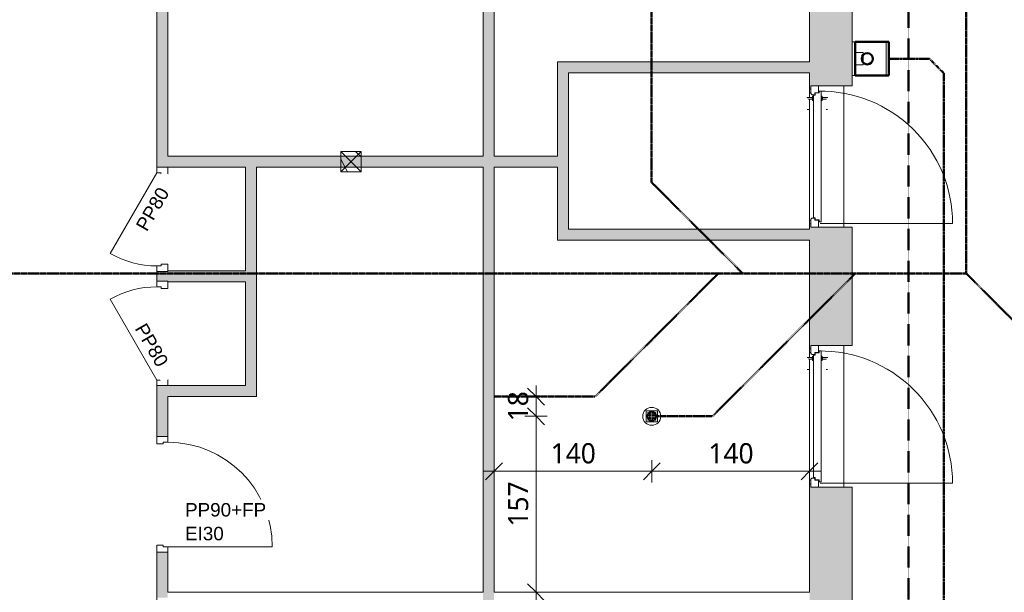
# Model space of a CAD drawing. Header units: millimetres. Extents: x -15787 to 43305, y -34460 to 16025.
# Tile 9 of 44: x 6049 to 14816, y -28595 to -23495. Entities that reach past the tile are written whole.
import ezdxf

# ---------------------------------------------------------------- set-up
doc = ezdxf.new("R2010")
doc.units = ezdxf.units.MM
for name, pattern in [('Caché', [3, 2, -1]), ('Center 1_4_', [13.49375, 6.35, -2.38125, 2.38125, -2.38125]), ('Centre', [12.5, 2.5, -1.875, 6.25, -1.875])]:
    doc.linetypes.add(name, pattern=pattern)
for name, color, linetype, lineweight in [('A-ANNO-DIMS', 211, 'Continuous', 9), ('A-ANNO-DIMS-100', 211, 'Continuous', 9), ('A-ANNO-NOTE', 131, 'Continuous', 9), ('A-COLS', 52, 'Continuous', 9), ('A-DETL', 90, 'Continuous', 50), ('A-DETL-GENF', 92, 'Continuous', 9), ('A-DOOR', 31, 'Continuous', 13), ('A-DOOR-FRAM', 31, 'Continuous', 13), ('A-GENM-HDLN', 13, 'Continuous', 9), ('A-WALL', 113, 'Continuous', 9), ('A-WALL-PATT', 111, 'Continuous', 9), ('I-WALL', 2, 'Continuous', 9), ('P-SANR-FIXT', 6, 'Continuous', 9)]:
    doc.layers.add(name, color=color, linetype=linetype, lineweight=lineweight)
doc.styles.add('Arial', font='arial.ttf', dxfattribs={"height": 120})
doc.styles.add('Trebuchet MS', font='trebuc.ttf', dxfattribs={"height": 180})
doc.dimstyles.new('Cotes100e_Intérieur', dxfattribs={"dimscale": 304.8, "dimtxt": 185.571163, "dimasz": 0.492126, "dimexe": 0.328084, "dimexo": 0.0625, "dimgap": 0.065617, "dimtad": 1, "dimdec": 0, "dimlfac": 0.1, "dimzin": 0, "dimdsep": 46, "dimtxsty": 'Trebuchet MS', "dimblk1": 'OBLIQUE', "dimblk2": 'OBLIQUE', "dimsah": 1, "dimcen": 0.09, "dimdle": 0.328084, "dimazin": 0, "dimtfac": 1, "dimtdec": 4, "dimtix": 1, "dimtmove": 0, "dimatfit": 3, "dimfxl": 0.328084, "dimfxlon": 1, "dimtvp": 1, "dimtolj": 1, "dimtzin": 0, "dimarcsym": 2})

# ---------------------------------------------------------------- blocks, each defined once
blk = doc.blocks.new('PINT_ plein-vitré - P90 plein-8388952-RDC_Réseaux')
at = {"layer": 'A-DOOR', "color": 23}
blk.add_line((-465, -979), (-465, -49), dxfattribs=at)
blk.add_arc((-465, -49), 930, 270, 0, dxfattribs=at)
at = {"layer": 'A-DOOR-FRAM', "color": 23}
for p, q in [((-450, 49), (-515, 49)), ((-515, 49), (-515, -49)), ((-450, -9), (-450, 49)), ((515, 49), (450, 49)), ((450, 49), (450, -9)), ((515, -49), (515, 49)), ((-515, -49), (-465, -49)), ((-465, -49), (-465, -9)), ((-465, -9), (-450, -9)), ((450, -9), (465, -9)), ((465, -9), (465, -49)), ((465, -49), (515, -49))]:
    blk.add_line(p, q, dxfattribs=at)
blk = doc.blocks.new('Poteau Bois - 180x180-8483302-RDC_Réseaux')
at = {"layer": 'A-COLS', "color": 30}
for p, q in [((90, 90), (-90, -90)), ((-90, 90), (90, -90))]:
    blk.add_line(p, q, dxfattribs=at)
blk = doc.blocks.new('PINT_ plein-vitré - P80 plein-7767722-RDC_Réseaux')
at = {"layer": 'A-DOOR', "color": 23}
blk.add_line((303.8, -464), (-415, -49), dxfattribs=at)
blk.add_arc((-415, -49), 830, 330, 0, dxfattribs=at)
at = {"layer": 'A-DOOR-FRAM', "color": 23}
for p, q in [((-400, 49), (-465, 49)), ((-465, 49), (-465, -49)), ((-400, -9), (-400, 49)), ((465, 49), (400, 49)), ((400, 49), (400, -9)), ((465, -49), (465, 49)), ((-465, -49), (-415, -49)), ((-415, -49), (-415, -9)), ((-415, -9), (-400, -9)), ((400, -9), (415, -9)), ((415, -9), (415, -49)), ((415, -49), (465, -49))]:
    blk.add_line(p, q, dxfattribs=at)
blk = doc.blocks.new('PINT_ plein-vitré - P80 plein-7767723-RDC_Réseaux')
at = {"layer": 'A-DOOR', "color": 23}
blk.add_line((303.8, 464), (-415, 49), dxfattribs=at)
blk.add_arc((-415, 49), 830, 0, 30, dxfattribs=at)
at = {"layer": 'A-DOOR-FRAM', "color": 23}
for p, q in [((-465, 49), (-415, 49)), ((-465, -49), (-465, 49)), ((-415, 49), (-415, 9)), ((-415, 9), (-400, 9)), ((-400, 9), (-400, -49)), ((400, -49), (400, 9)), ((400, 9), (415, 9)), ((415, 49), (465, 49)), ((415, 9), (415, 49)), ((465, 49), (465, -49)), ((-400, -49), (-465, -49)), ((465, -49), (400, -49))]:
    blk.add_line(p, q, dxfattribs=at)
blk = doc.blocks.new('Porte d_entrée simple - Panneau plein - 90cm x 205cm-8513347-RDC_Réseaux')
at = {"layer": 'A-DETL-GENF', "color": 30}
blk.add_line((-596.5, 95.5), (-596.5, -1083.1), dxfattribs=at)
blk.add_arc((-596.5, 95.5), 1178.6, 270, 0.68061, dxfattribs=at)
at = {"layer": 'A-DOOR', "color": 30, "lineweight": 9}
for p, q in [((-568, 185), (-568, 181.7)), ((-568, 177.5), (-568, 181.7)), ((417, 211.2), (417, 209.2)), ((417, 209.2), (417, 199.8)), ((417, 199.8), (417, 197.8)), ((510.3, 165.5), (510.3, 197.8)), ((523.7, 211.2), (523.7, 166.1)), ((568, 181.7), (568, 185)), ((568, 181.7), (568, 177.5)), ((-568, 111.3), (-568, 109.5)), ((-546, 147.2), (-550, 147.2)), ((497, 154.5), (497, 163)), ((497.6, 163), (497, 163)), ((502, 163), (497, 163)), ((502, 163), (532, 163)), ((506.5, 163), (510.3, 166.9)), ((510.3, 166.9), (506.5, 163)), ((512.3, 166.9), (517, 166.9)), ((513.6, 163.5), (513.1, 163.5)), ((520.9, 163.5), (513.1, 163.5)), ((517, 166.9), (521.7, 166.9)), ((520.9, 163.5), (520.4, 163.5)), ((523.7, 166.9), (526.5, 163)), ((537, 163), (532, 163)), ((537, 163), (536.3, 163)), ((537, 163), (537, 154.5)), ((550, 147.2), (546, 147.2)), ((568, 109.5), (568, 111.3)), ((417, 43.2), (417, 41.2)), ((417, 41.2), (417, 31.8)), ((417, 31.8), (417, 29.8)), ((497, 78), (497, 86.5)), ((497, 78), (502, 78)), ((497, 78), (497.6, 78)), ((532, 78), (502, 78)), ((510.3, 74.1), (506.5, 78)), ((506.5, 78), (510.3, 74.1)), ((510.3, 43.2), (510.3, 75.2)), ((517, 74.1), (512.3, 74.1)), ((513.1, 77.5), (513.6, 77.5)), ((513.1, 77.5), (520.9, 77.5)), ((521.7, 74.1), (517, 74.1)), ((520.4, 77.5), (520.9, 77.5)), ((526.5, 78), (523.7, 74.1)), ((523.7, 74.9), (523.7, 29.8)), ((532, 78), (537, 78)), ((536.3, 78), (537, 78)), ((537, 86.5), (537, 78))]:
    blk.add_line(p, q, dxfattribs=at)
at = {"layer": 'A-DOOR', "color": 23}
for p, q in [((-582, 101.5), (-582, 89.5)), ((-565.1, 104.5), (-579, 104.5)), ((-565.1, 136.5), (-565.1, 104.5)), ((-546, 139.5), (-562.1, 139.5)), ((546, 154.5), (-546, 154.5)), ((-546, 154.5), (-546, 139.5)), ((546, 139.5), (546, 154.5)), ((562.1, 139.5), (546, 139.5)), ((565.1, 104.5), (565.1, 136.5)), ((579, 104.5), (565.1, 104.5)), ((582, 89.5), (582, 101.5)), ((-579, 86.5), (579, 86.5))]:
    blk.add_line(p, q, dxfattribs=at)
for centre, start, end in [((-579, 101.5), 90, 180), ((-579, 89.5), 180, 270), ((-562.1, 136.5), 90, 180), ((-562.1, 136.5), 105, 165), ((562.1, 136.5), 0, 90), ((562.1, 136.5), 15, 75), ((579, 101.5), 0, 90), ((579, 89.5), 270, 0)]:
    blk.add_arc(centre, 3, start, end, dxfattribs=at)
at = {"layer": 'A-DOOR', "color": 30, "lineweight": 9}
for points, knots in [([(512.3, 199.8), (512.1, 199.6), (511.8, 199.3), (511.5, 199), (511.3, 198.8), (511.2, 198.7), (511, 198.5), (510.9, 198.4), (510.7, 198.2), (510.5, 198), (510.4, 197.9), (510.3, 197.8), (510.3, 197.8), (510.3, 197.8)], [0, 0, 0, 0, 0.166667, 0.25, 0.333333, 0.375, 0.416667, 0.5, 0.583333, 0.666667, 0.75, 0.833333, 1, 1, 1, 1]), ([(523.7, 211.2), (523.7, 211.2), (523.6, 211.1), (523.5, 211), (523.4, 210.9), (523.3, 210.8), (523.1, 210.6), (522.9, 210.4), (522.7, 210.2), (522.5, 210), (522.4, 209.9), (522.1, 209.6), (521.8, 209.3), (521.7, 209.2)], [0, 0, 0, 0, 0.166667, 0.25, 0.333333, 0.416667, 0.5, 0.583333, 0.666667, 0.708333, 0.75, 0.833333, 1, 1, 1, 1]), ([(510.3, 43.2), (510.3, 43.2), (510.3, 43.2), (510.4, 43.1), (510.5, 43), (510.7, 42.8), (510.9, 42.6), (511, 42.5), (511.2, 42.3), (511.4, 42.1), (511.5, 42), (511.8, 41.7), (512.1, 41.4), (512.3, 41.2)], [0, 0, 0, 0, 0.166667, 0.25, 0.333333, 0.416667, 0.5, 0.583333, 0.666667, 0.708333, 0.75, 0.833333, 1, 1, 1, 1]), ([(521.7, 31.8), (521.8, 31.7), (522.1, 31.4), (522.4, 31.1), (522.6, 30.9), (522.8, 30.7), (522.9, 30.6), (523.1, 30.4), (523.3, 30.2), (523.4, 30.1), (523.5, 30), (523.6, 29.9), (523.7, 29.8), (523.7, 29.8)], [0, 0, 0, 0, 0.166667, 0.25, 0.333333, 0.375, 0.416667, 0.5, 0.583333, 0.666667, 0.75, 0.833333, 1, 1, 1, 1])]:
    blk.add_open_spline(points, degree=3, knots=knots, dxfattribs=at)
at = {"layer": 'A-DOOR', "color": 23}
for points, knots in [([(-579.6, 104.4), (-579.8, 104.4), (-580.1, 104.3), (-580.4, 104.2), (-580.5, 104.1), (-580.7, 104), (-580.8, 103.9), (-580.9, 103.8), (-581.1, 103.7), (-581.2, 103.6), (-581.3, 103.4), (-581.4, 103.3), (-581.5, 103.2), (-581.6, 103), (-581.7, 102.8), (-581.8, 102.7), (-581.8, 102.5), (-581.9, 102.4), (-581.9, 102.3)], [0.1428571, 0.1428571, 0.1428571, 0.1428571, 0.2857143, 0.3571429, 0.3928571, 0.4285714, 0.4642857, 0.5, 0.5357143, 0.5714286, 0.6071429, 0.6428571, 0.6785714, 0.7142857, 0.75, 0.7857143, 0.8214286, 0.8571429, 0.8571429, 0.8571429, 0.8571429]), ([(-581.9, 88.7), (-581.9, 88.6), (-581.8, 88.5), (-581.8, 88.3), (-581.7, 88.2), (-581.6, 88), (-581.5, 87.8), (-581.4, 87.7), (-581.3, 87.6), (-581.2, 87.4), (-581.1, 87.3), (-580.9, 87.2), (-580.7, 87), (-580.5, 86.9), (-580.4, 86.8), (-580.1, 86.7), (-579.8, 86.6), (-579.6, 86.6)], [0.1428571, 0.1428571, 0.1428571, 0.1428571, 0.1785714, 0.2142857, 0.25, 0.2857143, 0.3214286, 0.3571429, 0.3928571, 0.4285714, 0.4642857, 0.5, 0.5714286, 0.6071429, 0.6428571, 0.7142857, 0.8571429, 0.8571429, 0.8571429, 0.8571429]), ([(581.9, 102.3), (581.9, 102.4), (581.8, 102.5), (581.8, 102.7), (581.7, 102.8), (581.6, 103), (581.5, 103.2), (581.4, 103.3), (581.3, 103.4), (581.2, 103.6), (581.1, 103.7), (580.9, 103.8), (580.7, 104), (580.5, 104.1), (580.4, 104.2), (580.1, 104.3), (579.8, 104.4), (579.6, 104.4)], [0.1428571, 0.1428571, 0.1428571, 0.1428571, 0.1785714, 0.2142857, 0.25, 0.2857143, 0.3214286, 0.3571429, 0.3928571, 0.4285714, 0.4642857, 0.5, 0.5714286, 0.6071429, 0.6428571, 0.7142857, 0.8571429, 0.8571429, 0.8571429, 0.8571429]), ([(579.6, 86.6), (579.8, 86.6), (580.1, 86.7), (580.4, 86.8), (580.5, 86.9), (580.7, 87), (580.8, 87.1), (580.9, 87.2), (581.1, 87.3), (581.2, 87.4), (581.3, 87.6), (581.4, 87.7), (581.5, 87.8), (581.6, 88), (581.7, 88.2), (581.8, 88.3), (581.8, 88.5), (581.9, 88.6), (581.9, 88.7)], [0.1428571, 0.1428571, 0.1428571, 0.1428571, 0.2857143, 0.3571429, 0.3928571, 0.4285714, 0.4642857, 0.5, 0.5357143, 0.5714286, 0.6071429, 0.6428571, 0.6785714, 0.7142857, 0.75, 0.7857143, 0.8214286, 0.8571429, 0.8571429, 0.8571429, 0.8571429])]:
    blk.add_open_spline(points, degree=3, knots=knots, dxfattribs=at)
at = {"layer": 'A-DOOR-FRAM', "color": 23}
for p, q in [((-561, 177.5), (-627.5, 177.5)), ((627.5, 177.5), (561, 177.5)), ((-630, 175), (-630, 112)), ((-627.5, 109.5), (-570.5, 109.5)), ((-568, 112), (-568, 144.5)), ((-568, 144.5), (-552.5, 144.5)), ((-550, 147), (-550, 166.5)), ((550, 166.5), (550, 147)), ((552.5, 144.5), (568, 144.5)), ((568, 144.5), (568, 112)), ((570.5, 109.5), (627.5, 109.5)), ((630, 112), (630, 175))]:
    blk.add_line(p, q, dxfattribs=at)
for centre, radius, start, end in [((-627.5, 175), 2.5, 90, 180), ((-627.5, 175), 2.5, 105, 165), ((-561, 166.5), 11, 360, 90), ((561, 166.5), 11, 90, 180), ((627.5, 175), 2.5, 0, 90), ((627.5, 175), 2.5, 15, 75), ((-627.5, 112), 2.5, 180, 270), ((-627.5, 112), 2.5, 195, 255), ((-570.5, 112), 2.5, 270, 360), ((-570.5, 112), 2.5, 285, 345), ((-552.5, 147), 2.5, 270, 360), ((552.5, 147), 2.5, 180, 270), ((570.5, 112), 2.5, 180, 270), ((570.5, 112), 2.5, 195, 255), ((627.5, 112), 2.5, 270, 360), ((627.5, 112), 2.5, 285, 345)]:
    blk.add_arc(centre, radius, start, end, dxfattribs=at)
blk = doc.blocks.new('Descente EP droite _ Boite à Eau _hôte mur_ - Descente Rectangle 70x110mm _ Boite à eau - 300x300x300-8024844-RDC_Réseaux')
at = {"layer": 'A-DETL-GENF', "color": 30}
for p, q in [((70, 216.5), (70, 286.5)), ((70, 286.5), (180, 286.5)), ((180, 286.5), (180, 216.5)), ((180, 216.5), (70, 216.5))]:
    blk.add_line(p, q, dxfattribs=at)
at = {"layer": 'A-GENM-HDLN', "color": 30}
for p, q in [((-25, 190.5), (-25, 490.5)), ((-25, 490.5), (275, 490.5)), ((275, 490.5), (275, 190.5)), ((275, 190.5), (-25, 190.5))]:
    blk.add_line(p, q, dxfattribs=at)
blk = doc.blocks.new('SIPHON DE SOL douche 100x100 - évacution DN40-8317445-RDC_Réseaux')
at = {"layer": 'P-SANR-FIXT', "color": 30}
for p, q in [((50, 50), (-50, 50)), ((-50, 50), (-50, -50)), ((50, -50), (50, 50)), ((-50, -50), (50, -50))]:
    blk.add_line(p, q, dxfattribs=at)
for centre in [(-44.8, 8.5), (-33.3, 8.5), (-32.5, 30.2), (-32.5, 20.2), (-21, 30.2), (-20.8, 20.2), (-20.5, 8.5), (-8.7, 20.2), (-8.7, 8.5), (-8.5, 42.1), (-8.5, 30.2), (8.5, 42.1), (8.5, 30.2), (8.7, 20.2), (8.7, 8.5), (20.5, 8.5), (20.8, 20.2), (21, 30.2), (32.5, 30.2), (32.5, 20.2), (33.3, 8.5), (44.8, 8.5), (-44.8, -6.5), (-32.8, -6.5), (-32.5, -18.7), (-32.5, -31), (-22.5, -31), (-21, -18.7), (-20.5, -6.5), (-8.5, -6.5), (-8.5, -18.7), (-7.5, -31), (-7.5, -43), (7.5, -31), (7.5, -43), (8.5, -6.5), (8.5, -18.7), (20.5, -6.5), (21, -18.7), (22.5, -31), (32.5, -18.7), (32.5, -31), (32.8, -6.5), (44.8, -6.5)]:
    blk.add_circle(centre, 3, dxfattribs=at)
for radius, start, end in [(80, 360, 180), (80, 180, 360), (42, 0, 180), (42, 360, 180), (42, 180, 0), (42, 180, 360), (41, 0, 180), (41, 180, 0)]:
    blk.add_arc((0, 0), radius, start, end, dxfattribs=at)
blk = doc.blocks.new('DIMBLOCK30-RDC_Réseaux')
at = {"layer": 'A-ANNO-DIMS-100'}
for p, q in [((10646.5, -26852.2), (10571.5, -26777.2)), ((10646.5, -26752.2), (10646.5, -27027.5)), ((10646.5, -26852.2), (10546.5, -26852.2)), ((10646.5, -26852.2), (10721.5, -26927.2)), ((10646.5, -26852.2), (10746.5, -26852.2)), ((10646.5, -27027.5), (10571.5, -26952.5)), ((10646.5, -27027.5), (10546.5, -27027.5)), ((10646.5, -27027.5), (10721.5, -27102.5)), ((10646.5, -27027.5), (10746.5, -27027.5))]:
    blk.add_line(p, q, dxfattribs=at)
at = {"layer": 'A-ANNO-DIMS-100', "color": 0, "insert": (10396.1, -27071.9), "char_height": 180, "width": 317.044, "attachment_point": 1, "rotation": 90, "line_spacing_factor": 1.048425, "style": 'Trebuchet MS'}
blk.add_mtext('18', dxfattribs=at)
blk = doc.blocks.new('_Oblique')
at = {"color": 0, "linetype": 'ByBlock', "lineweight": -2}
blk.add_line((-0.5, -0.5), (0.5, 0.5), dxfattribs=at)
blk = doc.blocks.new('DIMBLOCK31-RDC_Réseaux')
at = {"layer": 'A-ANNO-DIMS-100'}
for p, q in [((10646.5, -27027.5), (10571.5, -26952.5)), ((10646.5, -27027.5), (10546.5, -27027.5)), ((10646.5, -27027.5), (10646.5, -28694.8)), ((10646.5, -27027.5), (10721.5, -27102.5)), ((10646.5, -27027.5), (10746.5, -27027.5)), ((10646.5, -28594.8), (10571.5, -28519.8)), ((10646.5, -28594.8), (10546.5, -28594.8)), ((10646.5, -28594.8), (10721.5, -28669.8)), ((10646.5, -28594.8), (10746.5, -28594.8))]:
    blk.add_line(p, q, dxfattribs=at)
at = {"layer": 'A-ANNO-DIMS-100', "color": 0, "insert": (10396.1, -28009.3), "char_height": 180, "width": 475.565, "attachment_point": 1, "rotation": 90, "line_spacing_factor": 1.048425, "style": 'Trebuchet MS'}
blk.add_mtext('157', dxfattribs=at)
blk = doc.blocks.new('DIMBLOCK34-RDC_Réseaux')
at = {"layer": 'A-ANNO-DIMS-100'}
for p, q in [((10272.2, -27517), (10272.2, -27417)), ((11677, -27517), (11677, -27417)), ((10172.2, -27517), (11677, -27517)), ((10272.2, -27517), (10197.2, -27592)), ((10272.2, -27517), (10347.2, -27442)), ((10272.2, -27517), (10272.2, -27617)), ((11677, -27517), (11602, -27592)), ((11677, -27517), (11752, -27442)), ((11677, -27517), (11677, -27617))]:
    blk.add_line(p, q, dxfattribs=at)
at = {"layer": 'A-ANNO-DIMS-100', "color": 0, "insert": (10776.4, -27266.7), "char_height": 180, "width": 475.565, "attachment_point": 1, "line_spacing_factor": 1.048425, "style": 'Trebuchet MS'}
blk.add_mtext('140', dxfattribs=at)
blk = doc.blocks.new('DIMBLOCK35-RDC_Réseaux')
at = {"layer": 'A-ANNO-DIMS-100'}
for p, q in [((11677, -27517), (11677, -27417)), ((13081.7, -27517), (13081.7, -27417)), ((11677, -27517), (11602, -27592)), ((11677, -27517), (11752, -27442)), ((11677, -27517), (13181.7, -27517)), ((11677, -27517), (11677, -27617)), ((13081.7, -27517), (13006.7, -27592)), ((13081.7, -27517), (13156.7, -27442)), ((13081.7, -27517), (13081.7, -27617))]:
    blk.add_line(p, q, dxfattribs=at)
at = {"layer": 'A-ANNO-DIMS-100', "color": 0, "insert": (12181.2, -27266.7), "char_height": 180, "width": 475.565, "attachment_point": 1, "line_spacing_factor": 1.048425, "style": 'Trebuchet MS'}
blk.add_mtext('140', dxfattribs=at)

msp = doc.modelspace()

# ---------------------------------------------------------------- hatches: boundary and pattern name
at = {"layer": 'A-COLS'}
h = msp.add_hatch(dxfattribs=at)
h.set_pattern_fill('FP_1', color=30, style=0, pattern_type=2)
h.set_pattern_definition([(108.435, (108.29, 0), (-416.50086, 832.99954), [158.051, -1159.038]), (139.399, (58.31, 149.94), (-2499.010644, 2082.48679), [76.799, -3763.143]), (136.848, (416.5, 199.92), (-6247.540257, 5830.957739), [182.691, -8951.868]), (109.983, (283.22, 324.87), (-1249.49393, 3332.002656), [97.5, -4777.508]), (90, (249.9, 0), (-416.5, 416.5), [83.3, -333.2]), (118.443, (249.9, 83.3), (2915.507139, -5414.4963), [227.365, -11140.87]), (84.289, (141.61, 283.22), (-416.5263, -3748.496867), [83.716, -4102.058]), (129.806, (149.94, 366.52), (1666.01521, -2082.48651), [65.059, -3187.91])])
h.paths.add_polyline_path([(8909.1, -24849.2), (9089.1, -24849.2), (9089.1, -24669.2), (8909.1, -24669.2)])
at = {"layer": 'A-WALL-PATT'}
h = msp.add_hatch(color=30, dxfattribs=at)
h.paths.add_polyline_path([(13462.7, -32808.6), (13462.7, -29984.4), (13349.7, -29984.4), (13348.7, -29984.4), (13081.7, -29984.4), (13081.7, -32808.6)])
h.paths.add_polyline_path([(13409.4, -28984.4), (13462.7, -28984.4), (13462.7, -27657.5), (13094.7, -27657.5), (13094.7, -27627.5), (13081.7, -27627.5), (13081.7, -28984.4), (13348.7, -28984.4), (13349.7, -28984.4)])
h.paths.add_polyline_path([(13081.7, -26427.5), (13094.7, -26427.5), (13094.7, -26397.5), (13462.7, -26397.5), (13462.7, -25343.2), (13094.7, -25343.2), (13094.7, -25313.2), (13081.7, -25313.2), (13081.7, -26397.5)])
h.paths.add_polyline_path([(13094.7, -24113.2), (13094.7, -24083.2), (13462.7, -24083.2), (13462.7, -22343), (13094.7, -22343), (13094.7, -22313), (13081.7, -22313), (13081.7, -24113.2)])
h.paths.add_polyline_path([(13081.7, -20913), (13094.7, -20913), (13094.7, -20883), (13462.7, -20883), (13462.7, -20507.6), (13081.7, -20507.6), (13081.7, -20883)])
h = msp.add_hatch(color=30, dxfattribs=at)
h.paths.add_polyline_path([(7269.7, -24759.2), (7367.7, -24759.2), (7367.7, -21819.1), (7269.7, -21819.1), (7269.7, -24710.2)])
h.paths.add_polyline_path([(7367.7, -20789.1), (7367.7, -20742.6), (7269.7, -20742.6), (7269.7, -20789.1)])
for points in [[(10174.2, -28692.8), (10272.2, -28692.8), (10272.2, -20742.6), (10174.2, -20742.6), (10174.2, -28594.8)], [(10934.7, -25460.2), (10934.7, -23870.2), (10836.7, -23870.2), (10836.7, -25460.2)], [(13081.7, -23968.2), (13081.7, -23870.2), (10934.7, -23870.2), (10934.7, -23968.2), (12938.5, -23968.2)], [(8156.8, -26852.2), (8156.8, -24808.2), (8058.8, -24808.2), (8058.8, -26852.2)], [(13081.7, -25460.2), (13081.7, -25362.2), (10934.7, -25362.2), (10934.7, -25460.2), (12467.6, -25460.2)], [(8058.8, -25830.2), (8058.8, -25732.2), (7367.7, -25732.2), (7367.7, -25830.2)], [(7367.7, -26754.2), (7367.7, -26852.2), (8058.8, -26852.2), (8058.8, -26754.2)]]:
    msp.add_hatch(color=30, dxfattribs=at).paths.add_polyline_path(points)
h = msp.add_hatch(color=30, dxfattribs=at)
h.paths.add_polyline_path([(10584, -24808.2), (10836.7, -24808.2), (10836.7, -24710.2), (10272.2, -24710.2), (10272.2, -24808.2)])
h.paths.add_polyline_path([(10174.2, -24808.2), (10174.2, -24710.2), (7367.7, -24710.2), (7367.7, -24808.2), (8156.8, -24808.2)])
h = msp.add_hatch(color=30, dxfattribs=at)
h.paths.add_polyline_path([(7269.7, -28643.8), (7367.7, -28643.8), (7367.7, -28238.5), (7269.7, -28238.5), (7269.7, -28594.8)])
h.paths.add_polyline_path([(7367.7, -27208.5), (7367.7, -26754.2), (7269.7, -26754.2), (7269.7, -27208.5)])
h.paths.add_polyline_path([(7269.7, -25824.2), (7367.7, -25824.2), (7367.7, -25738.2), (7269.7, -25738.2)])
h.paths.add_polyline_path([(7269.7, -24808.2), (7367.7, -24808.2), (7367.7, -24759.2), (7269.7, -24759.2)])

# ---------------------------------------------------------------- linework, layer by layer
at = {"layer": 'A-COLS', "color": 30}
for p, q in [((9089.1, -24669.2), (8909.1, -24669.2)), ((8909.1, -24669.2), (8909.1, -24849.2)), ((9089.1, -24849.2), (9089.1, -24669.2)), ((8909.1, -24849.2), (9089.1, -24849.2))]:
    msp.add_line(p, q, dxfattribs=at)
at = {"layer": 'A-DETL', "linetype": 'Caché'}
msp.add_line((13962.7, -16810.3), (13962.7, -33689.6), dxfattribs=at)
at = {"layer": 'A-DETL', "linetype": 'Centre'}
for p, q in [((14476.8, -25755.1), (14476.8, -18918.9)), ((11675.5, -22283.9), (11675.5, -24943.9)), ((11675.5, -24943.9), (12486.7, -25755.1)), ((826.8, -25755.1), (14476.8, -25755.1)), ((11172.2, -26852.2), (12269.3, -25755.1)), ((12216.5, -27027.5), (13488.8, -25755.1)), ((14476.8, -25755.1), (17721.7, -29000.1)), ((10272.2, -26852.2), (11172.2, -26852.2)), ((11716.5, -27027.5), (12216.5, -27027.5))]:
    msp.add_line(p, q, dxfattribs=at)
at = {"layer": 'A-DETL'}
for p, q in [((13488.7, -23693.2), (13788.7, -23693.2)), ((13488.7, -23993.2), (13488.7, -23693.2)), ((13788.7, -23693.2), (13788.7, -23993.2)), ((13788.7, -23993.2), (13488.7, -23993.2))]:
    msp.add_line(p, q, dxfattribs=at)
at = {"layer": 'A-DETL', "linetype": 'Center 1_4_'}
for p, q in [((13788.7, -23843.2), (14148.7, -23843.2)), ((14148.7, -23843.2), (14276.8, -23971.2)), ((14276.8, -23971.2), (14276.8, -33679.9))]:
    msp.add_line(p, q, dxfattribs=at)
at = {"layer": 'A-DETL'}
msp.add_circle((13595.9, -23843.2), 50, dxfattribs=at)
at = {"layer": 'A-WALL', "color": 23, "lineweight": 13}
for p, q in [((13081.7, -22313), (13081.7, -23870.2)), ((13462.7, -24083.2), (13462.7, -22343)), ((13081.7, -23968.2), (13081.7, -24113.2)), ((13094.7, -24113.2), (13094.7, -24083.2)), ((13094.7, -24083.2), (13462.7, -24083.2)), ((13081.7, -24113.2), (13094.7, -24113.2)), ((13081.7, -25313.2), (13081.7, -25362.2)), ((13094.7, -25313.2), (13081.7, -25313.2)), ((13094.7, -25343.2), (13094.7, -25313.2)), ((13462.7, -25343.2), (13094.7, -25343.2)), ((13462.7, -26397.5), (13462.7, -25343.2)), ((13081.7, -25460.2), (13081.7, -26427.5)), ((13081.7, -26427.5), (13094.7, -26427.5)), ((13094.7, -26427.5), (13094.7, -26397.5)), ((13094.7, -26397.5), (13462.7, -26397.5)), ((13081.7, -27627.5), (13081.7, -28594.8)), ((13094.7, -27627.5), (13081.7, -27627.5)), ((13094.7, -27657.5), (13094.7, -27627.5)), ((13462.7, -27657.5), (13094.7, -27657.5)), ((13462.7, -28984.4), (13462.7, -27657.5))]:
    msp.add_line(p, q, dxfattribs=at)
at = {"layer": 'A-WALL', "color": 30}
for p, q in [((13387.2, -24083.2), (13387.2, -25343.2)), ((13081.7, -24190.1), (13081.7, -24113.2)), ((13081.7, -25313.2), (13081.7, -24202.6)), ((13081.7, -26504.4), (13081.7, -26427.5)), ((13387.2, -26397.5), (13387.2, -27657.5)), ((13081.7, -27627.5), (13081.7, -26516.9))]:
    msp.add_line(p, q, dxfattribs=at)
at = {"layer": 'I-WALL', "color": 23, "lineweight": 13}
for p, q in [((10174.2, -20742.6), (10174.2, -24710.2)), ((10272.2, -24710.2), (10272.2, -20742.6)), ((7269.7, -21819.1), (7269.7, -24808.2)), ((7367.7, -24710.2), (7367.7, -21819.1)), ((13081.7, -23870.2), (10836.7, -23870.2)), ((10836.7, -23870.2), (10836.7, -24710.2)), ((10934.7, -23968.2), (13081.7, -23968.2)), ((10934.7, -25362.2), (10934.7, -23968.2)), ((10174.2, -24710.2), (7367.7, -24710.2)), ((10836.7, -24710.2), (10272.2, -24710.2)), ((7269.7, -24808.2), (8058.8, -24808.2)), ((8058.8, -24808.2), (8058.8, -25732.2)), ((8156.8, -26852.2), (8156.8, -24808.2)), ((8156.8, -24808.2), (10174.2, -24808.2)), ((10174.2, -24808.2), (10174.2, -28594.8)), ((10272.2, -28594.8), (10272.2, -24808.2)), ((10272.2, -24808.2), (10836.7, -24808.2)), ((10836.7, -24808.2), (10836.7, -25460.2)), ((13081.7, -25362.2), (10934.7, -25362.2)), ((10836.7, -25460.2), (13081.7, -25460.2)), ((7269.7, -25738.2), (7269.7, -25824.2)), ((7367.7, -25738.2), (7269.7, -25738.2)), ((8058.8, -25732.2), (7367.7, -25732.2)), ((7367.7, -25732.2), (7367.7, -25738.2)), ((7269.7, -25824.2), (7367.7, -25824.2)), ((7367.7, -25824.2), (7367.7, -25830.2)), ((7367.7, -25830.2), (8058.8, -25830.2)), ((8058.8, -25830.2), (8058.8, -26754.2)), ((8058.8, -26754.2), (7269.7, -26754.2)), ((7269.7, -26754.2), (7269.7, -27208.5)), ((7367.7, -26852.2), (8156.8, -26852.2)), ((7367.7, -27208.5), (7367.7, -26852.2)), ((7269.7, -27208.5), (7367.7, -27208.5)), ((7269.7, -28238.5), (7269.7, -28755.3)), ((7367.7, -28238.5), (7269.7, -28238.5)), ((7367.7, -28594.8), (7367.7, -28238.5)), ((10174.2, -28594.8), (7367.7, -28594.8)), ((13081.7, -28594.8), (10272.2, -28594.8))]:
    msp.add_line(p, q, dxfattribs=at)

# ---------------------------------------------------------------- block references
at = {"layer": 'A-COLS', "color": 30, "rotation": 0.0001649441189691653}
msp.add_blockref('Poteau Bois - 180x180-8483302-RDC_Réseaux', (8999.1, -24759.2), dxfattribs=at)
at = {"layer": 'A-DETL-GENF', "color": 30, "rotation": 89.99999999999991}
for p in [(13272.2, -24713.2), (13272.2, -27027.5)]:
    msp.add_blockref('Porte d_entrée simple - Panneau plein - 90cm x 205cm-8513347-RDC_Réseaux', p, dxfattribs=at)
at = {"layer": 'A-DOOR', "color": 23}
for name, p, rotation in [('PINT_ plein-vitré - P80 plein-7767722-RDC_Réseaux', (7318.7, -25273.2), 269.9999999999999), ('PINT_ plein-vitré - P80 plein-7767723-RDC_Réseaux', (7318.7, -26289.2), 89.99999999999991), ('PINT_ plein-vitré - P90 plein-8388952-RDC_Réseaux', (7318.7, -27723.5), 89.99999999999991)]:
    msp.add_blockref(name, p, dxfattribs=dict(at, rotation=rotation))
at = {"layer": 'A-GENM-HDLN', "color": 30, "rotation": 269.9999999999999}
msp.add_blockref('Descente EP droite _ Boite à Eau _hôte mur_ - Descente Rectangle 70x110mm _ Boite à eau - 300x300x300-8024844-RDC_Réseaux', (13272.2, -23718.2), dxfattribs=at)
at = {"layer": 'P-SANR-FIXT', "color": 30}
msp.add_blockref('SIPHON DE SOL douche 100x100 - évacution DN40-8317445-RDC_Réseaux', (11677, -27027.5), dxfattribs=at)

# ---------------------------------------------------------------- dimensions: what is measured, and where the dimension line sits
at = {"layer": 'A-ANNO-DIMS'}
for base, p1, p2, override, picture, middle in [((10646.5, -27027.5), (10746.5, -26852.2), (10746.5, -27027.5), {"dimpost": '<>', "dimfxl": 175.267607}, 'DIMBLOCK30-RDC_Réseaux', (10534.9, -26939.8)), ((10646.5, -28594.8), (10746.5, -27027.5), (10746.5, -28594.8), {"dimpost": '<>', "dimfxl": 1567.299184}, 'DIMBLOCK31-RDC_Réseaux', (10535.3, -27811.1))]:
    dim = msp.add_linear_dim(base=base, p1=p1, p2=p2, angle=90, dimstyle='Cotes100e_Intérieur', override=override, dxfattribs=at)
    dim.commit()
    dim.dimension.update_dxf_attribs({"geometry": picture, "text_midpoint": middle})
for base, p1, p2, picture, middle in [((11677, -27517), (10272.2, -27417), (11677, -27417), 'DIMBLOCK34-RDC_Réseaux', (10974.6, -27405.5)), ((13081.7, -27517), (11677, -27417), (13081.7, -27417), 'DIMBLOCK35-RDC_Réseaux', (12379.4, -27405.5))]:
    dim = msp.add_linear_dim(base=base, p1=p1, p2=p2, dimstyle='Cotes100e_Intérieur', override={"dimpost": '<>', "dimfxl": 1404.759922}, dxfattribs=at)
    dim.commit()
    dim.dimension.update_dxf_attribs({"geometry": picture, "text_midpoint": middle})

# ---------------------------------------------------------------- next in the draw order: texts
at = {"layer": 'A-ANNO-NOTE', "color": 30, "char_height": 120, "width": 513.08, "attachment_point": 1, "style": 'Arial', "bg_fill": 3, "box_fill_scale": 1.25, "bg_fill_color": 256, "bg_fill_true_color": 13158600, "bg_fill_transparency": 0}
for insert, rotation in [((7076.8, -25329.3), 60), ((7173.7, -26184.8), 300)]:
    msp.add_mtext('PP80', dxfattribs=dict(at, insert=insert, rotation=rotation))
at = {"layer": 'A-ANNO-NOTE', "color": 30, "char_height": 120, "attachment_point": 1, "style": 'Arial', "bg_fill": 3, "box_fill_scale": 1.25, "bg_fill_color": 256, "bg_fill_true_color": 13158600, "bg_fill_transparency": 0}
for s, insert, width in [('PP90+FP', (7521.3, -27799.9), 913.924), ('EI30', (7521.3, -28011.6), 448.945)]:
    msp.add_mtext(s, dxfattribs=dict(at, insert=insert, width=width))

doc.saveas('drawing.dxf')
